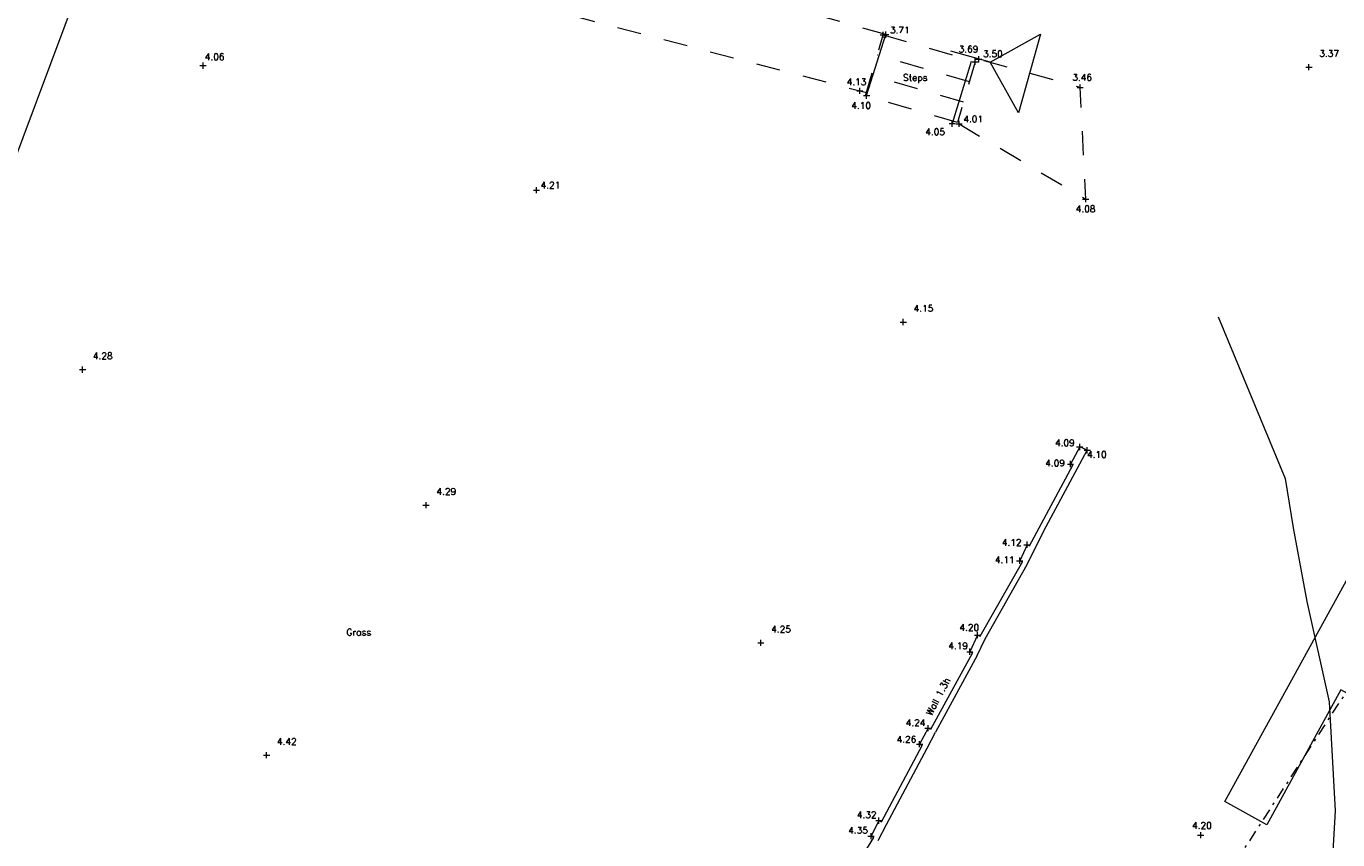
# Model space of a CAD drawing. Header units: metres. Extents: x 639013 to 639566, y 257273 to 257664.
# Tile 20 of 78: x 639257 to 639312, y 257350 to 257384. Entities that reach past the tile are written whole.
import ezdxf
from ezdxf.lldxf.tags import DXFTag

# ---------------------------------------------------------------- set-up
doc = ezdxf.new("R2010")
doc.units = ezdxf.units.M
for name, pattern in [('65208756-SWE-ZZ-XX-M-C-0002-FC06T002$0$03', [3, 1, -1, 1]), ('65208756-SWE-ZZ-XX-M-C-0002-FC06T002$0$18', [13.5, 5, -1.6, 0.3, -1.6, 5]), ('65208756-SWE-ZZ-XX-M-C-0002-FC06T002$0$DASHDOT', [0.96, 0.48, -0.24, 0, -0.24])]:
    doc.linetypes.add(name, pattern=pattern)
for name, color, linetype, lineweight in [('65208756-SWE-ZZ-XX-M-C-0002-FC06T002$0$0not0', 253, 'Continuous', 0), ('65208756-SWE-ZZ-XX-M-C-0002-FC06T002$0$Fence', 253, '65208756-SWE-ZZ-XX-M-C-0002-FC06T002$0$DASHDOT', 0), ('65208756-SWE-ZZ-XX-M-C-0002-FC06T002$0$Service_Electric', 253, '65208756-SWE-ZZ-XX-M-C-0002-FC06T002$0$ELEC', 0), ('65208756-SWE-ZZ-XX-M-C-0002-FC06T002$0$SS_BANK_BOT', 253, '65208756-SWE-ZZ-XX-M-C-0002-FC06T002$0$03', 0), ('65208756-SWE-ZZ-XX-M-C-0002-FC06T002$0$SS_BANK_TOP', 253, '65208756-SWE-ZZ-XX-M-C-0002-FC06T002$0$03', 0), ('65208756-SWE-ZZ-XX-M-C-0002-FC06T002$0$SS_BUILDING', 253, 'Continuous', 0), ('65208756-SWE-ZZ-XX-M-C-0002-FC06T002$0$SS_DETAIL', 253, '65208756-SWE-ZZ-XX-M-C-0002-FC06T002$0$03', 0), ('65208756-SWE-ZZ-XX-M-C-0002-FC06T002$0$SS_FENCE', 253, '65208756-SWE-ZZ-XX-M-C-0002-FC06T002$0$18', 0), ('65208756-SWE-ZZ-XX-M-C-0002-FC06T002$0$SS_TEXT_GEN', 253, 'Continuous', 0), ('65208756-SWE-ZZ-XX-M-C-0002-FC06T002$0$SS_TXT_LEV_BANK', 253, 'Continuous', 0), ('65208756-SWE-ZZ-XX-M-C-0002-FC06T002$0$SS_TXT_LEV_GEN', 253, 'Continuous', 0), ('65208756-SWE-ZZ-XX-M-C-0002-FC06T002$0$SS_TXT_LEV_PNT', 253, 'Continuous', 0), ('65208756-SWE-ZZ-XX-M-C-0002-FC06T002$0$SS_WALL', 253, 'Continuous', 0), ('65208756-SWE-ZZ-XX-M-C-2003-FC06Terrace&CarParkLayout$0$SWE - Footway', 6, 'Continuous', 0)]:
    doc.layers.add(name, color=color, linetype=linetype, lineweight=lineweight)
doc.layers.add('Z-Xref', color=7, linetype='Continuous')
doc.styles.add('65208756-SWE-ZZ-XX-M-C-0002-FC06T002$0$ROMANS', font='ROMANS')
doc.linetypes.add('65208756-SWE-ZZ-XX-M-C-0002-FC06T002$0$ELEC', pattern='A,0.4,-0.2,0.4,-0.2,["E",65208756-SWE-ZZ-XX-M-C-0002-FC06T002$0$ROMANS,S=0.3,R=0,X=0,Y=-0.15],-0.6', length=1.8)
tags = doc.linetypes.add('65208756-SWE-ZZ-XX-M-C-0002-FC06T002$0$ELEC B3', pattern='A,0.4,-0.2,0.4,-0.2,["E(B3)",65208756-SWE-ZZ-XX-M-C-0002-FC06T002$0$ROMANS,S=0.25,R=0,X=0,Y=-0.15],-1.5', length=2.7).pattern_tags.tags
tags[10] = DXFTag(74, 10)

# ---------------------------------------------------------------- blocks, each defined once
blk = doc.blocks.new('65208756-SWE-ZZ-XX-M-C-0002-FC06T002')
at = {"layer": '65208756-SWE-ZZ-XX-M-C-0002-FC06T002$0$0not0', "linetype": 'Continuous'}
for p, q in [((639292.983, 257383.167), (639293.243, 257383.167)), ((639293.093, 257383.178), (639293.353, 257383.178)), ((639293.113, 257383.037), (639293.112, 257383.297)), ((639293.223, 257383.048), (639293.223, 257383.308)), ((639297.582, 257382.023), (639299.691, 257383.204)), ((639299.691, 257383.204), (639298.764, 257379.914)), ((639297.582, 257382.023), (639295.937, 257382.486)), ((639296.831, 257382.047), (639297.091, 257382.047)), ((639296.961, 257381.917), (639296.961, 257382.177)), ((639296.981, 257382.15), (639297.241, 257382.15)), ((639297.111, 257382.02), (639297.111, 257382.28)), ((639264.558, 257381.881), (639264.818, 257381.882)), ((639264.688, 257381.752), (639264.688, 257382.012)), ((639298.764, 257379.914), (639297.582, 257382.023)), ((639310.777, 257381.816), (639311.037, 257381.816)), ((639310.907, 257381.686), (639310.907, 257381.946)), ((639292.136, 257380.696), (639292.136, 257380.956)), ((639301.214, 257380.968), (639301.474, 257380.969)), ((639301.344, 257380.838), (639301.344, 257381.098)), ((639292.006, 257380.825), (639292.266, 257380.826)), ((639292.29, 257380.627), (639292.55, 257380.627)), ((639292.421, 257380.497), (639292.42, 257380.757)), ((639295.866, 257379.457), (639296.126, 257379.457)), ((639295.996, 257379.327), (639295.996, 257379.587)), ((639296.152, 257379.449), (639296.412, 257379.45)), ((639296.282, 257379.319), (639296.282, 257379.579)), ((639278.493, 257376.676), (639278.753, 257376.677)), ((639278.623, 257376.546), (639278.623, 257376.806)), ((639301.445, 257376.298), (639301.705, 257376.298)), ((639301.575, 257376.168), (639301.575, 257376.428)), ((639293.821, 257371.161), (639294.081, 257371.161)), ((639293.951, 257371.031), (639293.951, 257371.291)), ((639259.523, 257369.172), (639259.783, 257369.172)), ((639259.653, 257369.042), (639259.652, 257369.302)), ((639301.197, 257365.935), (639301.457, 257365.936)), ((639301.327, 257365.806), (639301.327, 257366.066)), ((639301.509, 257365.799), (639301.769, 257365.799)), ((639301.639, 257365.669), (639301.639, 257365.929)), ((639300.811, 257365.22), (639301.071, 257365.22)), ((639300.941, 257365.09), (639300.941, 257365.35)), ((639273.88, 257363.501), (639274.14, 257363.502)), ((639274.01, 257363.371), (639274.01, 257363.631)), ((639298.993, 257361.851), (639299.253, 257361.851)), ((639299.123, 257361.721), (639299.123, 257361.981)), ((639298.819, 257361.049), (639298.819, 257361.309)), ((639298.689, 257361.179), (639298.949, 257361.179)), ((639296.929, 257358.071), (639297.189, 257358.071)), ((639297.06, 257357.941), (639297.059, 257358.201)), ((639287.87, 257357.744), (639288.13, 257357.744)), ((639288, 257357.614), (639288, 257357.874)), ((639296.733, 257357.245), (639296.733, 257357.505)), ((639296.603, 257357.375), (639296.863, 257357.375)), ((639294.857, 257354.175), (639295.117, 257354.176)), ((639294.987, 257354.046), (639294.986, 257354.306)), ((639294.635, 257353.379), (639294.635, 257353.639)), ((639267.216, 257353.048), (639267.476, 257353.048)), ((639267.346, 257352.918), (639267.346, 257353.178)), ((639294.505, 257353.509), (639294.765, 257353.509)), ((639292.807, 257350.311), (639293.067, 257350.311)), ((639292.937, 257350.181), (639292.936, 257350.441)), ((639292.604, 257349.534), (639292.604, 257349.794)), ((639306.253, 257349.705), (639306.513, 257349.706)), ((639306.384, 257349.576), (639306.383, 257349.836)), ((639292.474, 257349.664), (639292.734, 257349.664))]:
    blk.add_line(p, q, dxfattribs=at)
at = {"layer": '65208756-SWE-ZZ-XX-M-C-0002-FC06T002$0$Fence'}
blk.add_lwpolyline([(639324.848, 257374.764), (639306.639, 257346.737), (639298.217, 257340.492)], dxfattribs=at)
at = {"layer": '65208756-SWE-ZZ-XX-M-C-0002-FC06T002$0$Service_Electric', "linetype": '65208756-SWE-ZZ-XX-M-C-0002-FC06T002$0$ELEC B3'}
for p, q in [((639307.112, 257371.377), (639309.907, 257364.611)), ((639309.907, 257364.611), (639310.244, 257362.553)), ((639310.244, 257362.553), (639310.821, 257359.478)), ((639310.821, 257359.478), (639311.745, 257355.274)), ((639311.745, 257355.274), (639311.999, 257350.721)), ((639311.999, 257350.721), (639311.858, 257348.173))]:
    blk.add_line(p, q, dxfattribs=at)
at = {"layer": '65208756-SWE-ZZ-XX-M-C-0002-FC06T002$0$SS_BANK_BOT', "flags": 128}
blk.add_lwpolyline([(639293.223, 257383.178), (639280.931, 257386.641), (639266.749, 257390.034)], dxfattribs=at)
at = {"layer": '65208756-SWE-ZZ-XX-M-C-0002-FC06T002$0$SS_BANK_TOP', "flags": 128}
for points in [[(639266.749, 257390.034), (639267.257, 257387.333), (639278.867, 257384.305), (639292.41, 257380.754)], [(639296.282, 257379.449), (639301.575, 257376.298), (639301.344, 257380.968), (639297.111, 257382.15)]]:
    blk.add_lwpolyline(points, dxfattribs=at)
at = {"layer": '65208756-SWE-ZZ-XX-M-C-0002-FC06T002$0$SS_BUILDING', "flags": 128}
blk.add_lwpolyline([(639254.797, 257372.573), (639260.685, 257388.278), (639265.799, 257401.634), (639259.239, 257404.008), (639256.434, 257405.072)], dxfattribs=at)
at = {"layer": '65208756-SWE-ZZ-XX-M-C-0002-FC06T002$0$SS_DETAIL'}
for p, q in [((639292.372, 257380.622), (639293.113, 257383.167)), ((639293.113, 257383.167), (639296.961, 257382.047)), ((639296.714, 257381.198), (639292.865, 257382.318)), ((639296.961, 257382.047), (639296.22, 257379.502)), ((639296.467, 257380.35), (639292.619, 257381.47)), ((639296.22, 257379.502), (639292.372, 257380.622))]:
    blk.add_line(p, q, dxfattribs=at)
at = {"layer": '65208756-SWE-ZZ-XX-M-C-0002-FC06T002$0$SS_FENCE'}
for p, q in [((639292.42, 257380.627), (639293.223, 257383.178)), ((639296.788, 257382.059), (639295.996, 257379.457))]:
    blk.add_line(p, q, dxfattribs=at)
at = {"layer": '65208756-SWE-ZZ-XX-M-C-0002-FC06T002$0$SS_WALL'}
for p, q in [((639299.829, 257362.428), (639301.639, 257365.799)), ((639301.327, 257365.936), (639300.941, 257365.22)), ((639301.639, 257365.799), (639301.327, 257365.936)), ((639299.233, 257361.802), (639301.043, 257365.173)), ((639300.941, 257365.22), (639301.043, 257365.173)), ((639299.128, 257361.016), (639299.829, 257362.428)), ((639299.123, 257361.851), (639298.819, 257361.179)), ((639299.123, 257361.851), (639299.233, 257361.802)), ((639297.168, 257358.02), (639298.928, 257361.129)), ((639297.367, 257357.907), (639299.128, 257361.016)), ((639298.819, 257361.179), (639298.928, 257361.129)), ((639297.059, 257358.071), (639296.733, 257357.375)), ((639297.059, 257358.071), (639297.168, 257358.02)), ((639297.043, 257357.215), (639297.367, 257357.907)), ((639296.842, 257357.324), (639295.093, 257354.12)), ((639297.043, 257357.215), (639295.294, 257354.01)), ((639296.733, 257357.375), (639296.842, 257357.324)), ((639294.987, 257354.176), (639294.635, 257353.509)), ((639295.093, 257354.12), (639294.987, 257354.176)), ((639294.944, 257353.345), (639295.294, 257354.01)), ((639293.043, 257350.256), (639294.742, 257353.453)), ((639293.246, 257350.149), (639294.944, 257353.345)), ((639294.635, 257353.509), (639294.742, 257353.453)), ((639292.937, 257350.311), (639292.604, 257349.664)), ((639292.937, 257350.311), (639293.043, 257350.256)), ((639292.905, 257349.488), (639293.246, 257350.149)), ((639292.711, 257349.609), (639291.213, 257347.186)), ((639292.604, 257349.664), (639292.711, 257349.609))]:
    blk.add_line(p, q, dxfattribs=at)
at = {"layer": '65208756-SWE-ZZ-XX-M-C-0002-FC06T002$0$SS_TEXT_GEN', "style": '65208756-SWE-ZZ-XX-M-C-0002-FC06T002$0$ROMANS'}
for s, rotation, p in [('Steps', 0.0408, (639293.939, 257381.244)), ('Grass', 0.0408, (639270.681, 257358.049)), ('Wall 1.3h', 62.0202, (639295.128, 257354.682))]:
    blk.add_text(s, height=0.278, rotation=rotation, dxfattribs=at).set_placement(p)
at = {"layer": '65208756-SWE-ZZ-XX-M-C-0002-FC06T002$0$SS_TXT_LEV_BANK', "style": '65208756-SWE-ZZ-XX-M-C-0002-FC06T002$0$ROMANS'}
for s, p in [('3.50', (639297.288, 257382.239)), ('3.46', (639301.014, 257381.253)), ('4.13', (639291.587, 257381.066)), ('4.01', (639296.463, 257379.512)), ('4.08', (639301.161, 257375.757))]:
    blk.add_text(s, height=0.274, rotation=0.0408, dxfattribs=at).set_placement(p)
at = {"layer": '65208756-SWE-ZZ-XX-M-C-0002-FC06T002$0$SS_TXT_LEV_GEN', "style": '65208756-SWE-ZZ-XX-M-C-0002-FC06T002$0$ROMANS'}
for s, p in [('3.71', (639293.394, 257383.232)), ('3.69', (639296.267, 257382.436)), ('4.10', (639291.781, 257380.077)), ('4.05', (639294.871, 257378.978)), ('4.09', (639300.294, 257365.971)), ('4.10', (639301.633, 257365.485)), ('4.09', (639299.885, 257365.127)), ('4.12', (639298.072, 257361.807)), ('4.11', (639297.781, 257361.08)), ('4.20', (639296.3, 257358.253)), ('4.19', (639295.833, 257357.482)), ('4.24', (639294.055, 257354.269)), ('4.26', (639293.676, 257353.574)), ('4.32', (639292.012, 257350.417)), ('4.35', (639291.651, 257349.77))]:
    blk.add_text(s, height=0.274, rotation=0.0408, dxfattribs=at).set_placement(p)
at = {"layer": '65208756-SWE-ZZ-XX-M-C-0002-FC06T002$0$SS_TXT_LEV_PNT', "style": '65208756-SWE-ZZ-XX-M-C-0002-FC06T002$0$ROMANS'}
for s, p in [('4.06', (639264.762, 257382.116)), ('3.37', (639311.34, 257382.25)), ('4.21', (639278.797, 257376.745)), ('4.15', (639294.384, 257371.595)), ('4.28', (639260.086, 257369.606)), ('4.29', (639274.443, 257363.935)), ('4.25', (639288.433, 257358.178)), ('4.42', (639267.779, 257353.482)), ('4.20', (639306.023, 257349.975))]:
    blk.add_text(s, height=0.274, rotation=0.0408, dxfattribs=at).set_placement(p)
blk = doc.blocks.new('65208756-SWE-ZZ-XX-M-C-2003-FC06Terrace&CarParkLayout')
at = {"layer": '65208756-SWE-ZZ-XX-M-C-2003-FC06Terrace&CarParkLayout$0$SWE - Footway', "linetype": 'Continuous'}
blk.add_lwpolyline([(639321.594, 257372.782), (639320.128, 257370.118), (639321.881, 257369.156), (639321.302, 257368.105), (639319.55, 257369.067), (639316.659, 257363.81), (639318.417, 257362.845), (639317.822, 257361.802), (639316.08, 257362.759), (639313.014, 257357.184), (639314.758, 257356.226), (639313.987, 257354.825), (639312.244, 257355.783), (639309.141, 257350.141), (639307.39, 257351.106), (639318.376, 257371.083), (639319.841, 257373.746)], dxfattribs=at)

msp = doc.modelspace()

# ---------------------------------------------------------------- block references
at = {"layer": 'Z-Xref', "linetype": 'Continuous'}
for name in ['65208756-SWE-ZZ-XX-M-C-0002-FC06T002', '65208756-SWE-ZZ-XX-M-C-2003-FC06Terrace&CarParkLayout']:
    msp.add_blockref(name, (0, 0), dxfattribs=at)

doc.saveas('drawing.dxf')
